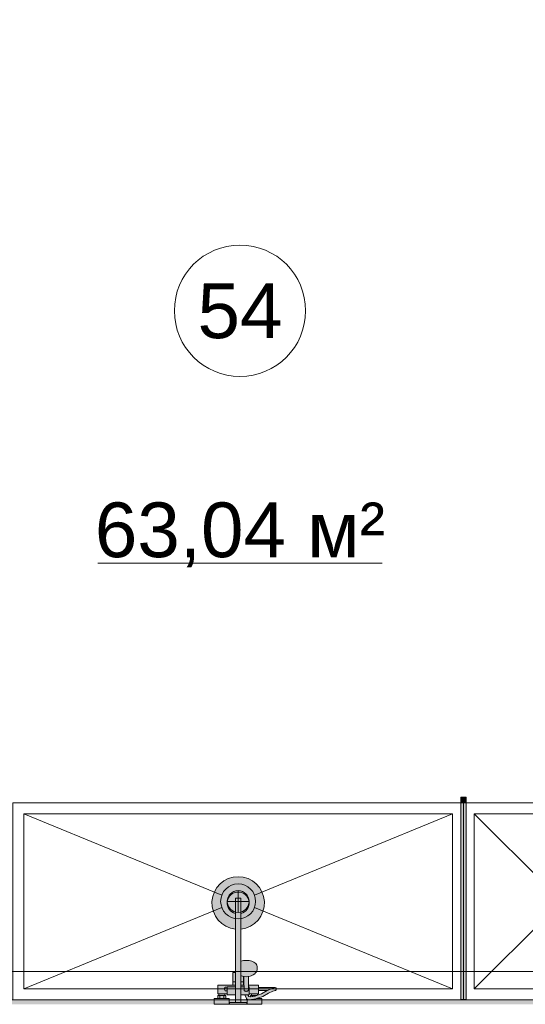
# Model space of a CAD drawing. Header units: millimetres. Extents: x -14761 to 157739, y -22400 to 107990.
# Tile 68 of 256: x 65251 to 67563, y 36300 to 40799. Entities that reach past the tile are written whole.
import ezdxf

# ---------------------------------------------------------------- set-up
doc = ezdxf.new("R2010")
doc.units = ezdxf.units.MM
doc.header["$MEASUREMENT"] = 0
doc.linetypes.add('Штриховая', pattern=[564.444447, 282.222223, -282.222223])
for name, color, linetype in [('Интерьер - Оборудование', 7, 'Continuous'), ('Интерьер - Сантехника', 7, 'Continuous'), ('Конструктив - Стены Блок 200 нов', 7, 'Continuous'), ('Элемент Модели - Зона', 7, 'Continuous'), ('Элемент Модели - Оси', 7, 'Continuous')]:
    doc.layers.add(name, color=color, linetype=linetype)
doc.styles.add('СГЕНЕРИР_СТИЛЬ_1', font='txt')

msp = doc.modelspace()

# ---------------------------------------------------------------- hatches: boundary and pattern name
at = {"layer": 'Интерьер - Оборудование', "linetype": 'Continuous', "lineweight": 0, "true_color": 0x00007f}
msp.add_hatch(color=176, dxfattribs=at).paths.add_polyline_path([(67292.9, 37247), (67267.9, 37247), (67267.9, 37222), (67292.9, 37222)])
at = {"layer": 'Интерьер - Оборудование', "linetype": 'Continuous', "lineweight": 0, "true_color": 0xffffff}
for points in [[(67267.9, 37222), (67267.9, 36322), (67268.4, 36322), (67268.4, 37222)], [(67292.9, 37222), (67292.4, 37222), (67292.4, 36322), (67292.9, 36322)]]:
    msp.add_hatch(color=7, dxfattribs=at).paths.add_polyline_path(points)
at = {"layer": 'Интерьер - Оборудование', "linetype": 'Continuous', "lineweight": 0, "true_color": 0x000000}
msp.add_hatch(color=18, dxfattribs=at).paths.add_polyline_path([(67292.4, 36322), (67292.4, 37222), (67268.4, 37222), (67268.4, 36322)])
at = {"layer": 'Интерьер - Оборудование', "linetype": 'Continuous', "lineweight": 0, "true_color": 0xe5e5e5}
h = msp.add_hatch(color=254, dxfattribs=at)
h.paths.add_polyline_path([(66237.9, 36643.6), (66237.9, 36445), (66236.7, 36445), (66232.8, 36445), (66229.5, 36445), (66227, 36445), (66225.5, 36445), (66224.9, 36445), (66224.9, 36388), (66156.9, 36388), (66156.9, 36348), (66160.9, 36348), (66160.9, 36340), (66156.9, 36340), (66156.9, 36326), (66140.9, 36326), (66140.9, 36300), (66208.9, 36300), (66208.9, 36326), (66192.9, 36326), (66192.9, 36340), (66188.9, 36340), (66188.9, 36348), (66199.9, 36348), (66199.9, 36344), (66237.9, 36344), (66237.9, 36308), (66209.9, 36308), (66209.9, 36300), (66289.9, 36300), (66289.9, 36308), (66261.9, 36308), (66261.9, 36344), (66280.3, 36344), (66287.7, 36326.2), (66288.3, 36325.1), (66289.2, 36324.2), (66290.2, 36323.5), (66290.9, 36323.2), (66290.9, 36300), (66358.9, 36300), (66358.9, 36326), (66342.9, 36326), (66342.9, 36329.3), (66362.2, 36336.1), (66388.8, 36351.3), (66408, 36359.6), (66420.9, 36363.8, 0.853753), (66418.9, 36376.5), (66342.9, 36376.5), (66342.9, 36388), (66297.1, 36388), (66297.4, 36409.1), (66297.9, 36427.3), (66304.5, 36428.8), (66309.7, 36430.2), (66319.1, 36434.4), (66326.4, 36439.8), (66328.4, 36441.6), (66333.2, 36448.3), (66334.7, 36451), (66336.4, 36458.4), (66336.9, 36461.6), (66336.9, 36472.2), (66335.2, 36479.6), (66330.2, 36486.5), (66322.2, 36492.5), (66311.9, 36497), (66299.8, 36499.9), (66286.9, 36500.9), (66273.9, 36499.9), (66261.9, 36497), (66261.9, 36643.6, 19.949874)])
h.paths.add_polyline_path([(66299.9, 36344), (66299.9, 36348), (66310.9, 36348), (66310.9, 36340), (66306.9, 36340), (66306.9, 36333.6), (66306.6, 36333.6), (66298, 36335), (66294.3, 36344)], flags=0)
h.paths.add_polyline_path([(66338.9, 36348), (66342.9, 36348), (66342.9, 36363.5), (66384.3, 36363.5), (66382.9, 36362.9), (66356.8, 36348), (66338.9, 36341.6)], flags=0)
at = {"layer": 'Конструктив - Стены Блок 200 нов', "linetype": 'Continuous', "lineweight": 0, "true_color": 0x000000}
msp.add_hatch(color=18, dxfattribs=at).paths.add_polyline_path([(51920.2, 36300), (69979.7, 36300), (69979.7, 36320), (51920.2, 36320)])

# ---------------------------------------------------------------- linework, layer by layer
at = {"layer": 'Интерьер - Оборудование', "color": 7, "linetype": 'Continuous', "lineweight": 15}
for p, q in [((67267.9, 37222), (67267.9, 36322)), ((67268.4, 37222), (67267.9, 37222)), ((67292.4, 37222), (67292.9, 37222)), ((67292.9, 37222), (67292.9, 36322)), ((66237.9, 36643.6), (66237.9, 36785)), ((66237.9, 36785), (66261.9, 36785)), ((66261.9, 36643.6), (66261.9, 36785)), ((66261.9, 36497), (66261.9, 36344)), ((66237.9, 36344), (66237.9, 36445)), ((66261.9, 36442.4), (66261.9, 36442.3)), ((66224.9, 36403), (66237.9, 36403)), ((66264.1, 36430.2), (66261.9, 36431.2)), ((66261.9, 36428.3), (66261.9, 36428.3)), ((66274.9, 36403), (66261.9, 36403)), ((66269.2, 36428.8), (66264.1, 36430.2)), ((66277.7, 36426.8), (66269.2, 36428.8)), ((66274.9, 36388), (66274.9, 36427.5)), ((66275.9, 36427.3), (66276.4, 36409.1)), ((66276.4, 36409.1), (66276.9, 36366.8)), ((66286.9, 36426.1), (66277.7, 36426.8)), ((66296, 36426.8), (66286.9, 36426.1)), ((66297.9, 36427.3), (66296, 36426.8)), ((66199.9, 36348), (66199.9, 36380)), ((66199.9, 36380), (66237.9, 36380)), ((66224.9, 36388), (66237.9, 36388)), ((66276.6, 36388), (66261.9, 36388)), ((66276.7, 36380), (66261.9, 36380)), ((66276.9, 36366.8), (66277.1, 36365.2)), ((66277.1, 36365.2), (66277.8, 36363.7)), ((66277.8, 36363.7), (66278.9, 36362.3)), ((66278.9, 36362.3), (66280.4, 36361.3)), ((66280.4, 36361.3), (66281.8, 36360.8)), ((66281.9, 36360.8), (66281.8, 36360.8)), ((66284.3, 36359.6), (66281.9, 36360.8)), ((66281.9, 36360.8), (66282.1, 36360.7)), ((66282.1, 36360.7), (66283.9, 36360.5)), ((66283.9, 36360.5), (66289.9, 36360.5)), ((66286.9, 36359.2), (66284.3, 36359.6)), ((66289.5, 36359.6), (66286.9, 36359.2)), ((66291.9, 36360.8), (66289.5, 36359.6)), ((66289.9, 36360.5), (66291.7, 36360.7)), ((66291.7, 36360.7), (66291.9, 36360.8)), ((66291.9, 36360.8), (66293.4, 36361.3)), ((66291.9, 36360.8), (66291.9, 36360.8)), ((66293.4, 36361.3), (66294.8, 36362.3)), ((66294.8, 36362.3), (66295.9, 36363.7)), ((66295.9, 36363.7), (66296.6, 36365.2)), ((66296.6, 36365.2), (66296.9, 36366.8)), ((66297.1, 36388), (66296.9, 36366.8)), ((66299.9, 36380), (66297, 36380)), ((66299.9, 36380), (66299.9, 36348)), ((66299.9, 36358.5), (66299.9, 36355.1)), ((66299.9, 36355.1), (66299.9, 36352)), ((66299.9, 36352), (66299.9, 36349.3)), ((66342.9, 36363.5), (66342.9, 36376.5)), ((66403.3, 36371.8), (66384.3, 36363.5)), ((66416.9, 36376.2), (66403.3, 36371.8)), ((66416.9, 36376.2), (66418.9, 36376.5)), ((66156.9, 36326), (66192.9, 36326)), ((66160.9, 36348), (66188.9, 36348)), ((66160.9, 36340), (66188.9, 36340)), ((66165.9, 36326), (66165.9, 36340)), ((66183.9, 36326), (66183.9, 36340)), ((66237.9, 36308), (66261.9, 36308)), ((66294.3, 36344), (66280.5, 36344)), ((66291.4, 36323), (66290.9, 36323.2)), ((66292.6, 36322.7), (66291.4, 36323)), ((66305.8, 36320.6), (66292.6, 36322.7)), ((66307, 36320.5), (66305.8, 36320.6)), ((66308.2, 36333.9), (66306.6, 36333.6)), ((66311.5, 36321.4), (66307, 36320.5)), ((66327.3, 36337.6), (66308.2, 36333.9)), ((66338.9, 36348), (66310.9, 36348)), ((66310.9, 36340), (66315.9, 36340)), ((66330.9, 36325), (66311.5, 36321.4)), ((66315.9, 36340), (66333.9, 36340)), ((66315.9, 36335.3), (66315.9, 36340)), ((66338.9, 36341.6), (66327.3, 36337.6)), ((66342.9, 36329.3), (66330.9, 36325)), ((66332, 36325.5), (66332, 36325.5)), ((66333.6, 36326), (66342.9, 36326)), ((66333.9, 36340), (66334.2, 36340)), ((66333.9, 36339.9), (66333.9, 36340)), ((67267.9, 36322), (67268.4, 36322)), ((67292.9, 36322), (67292.4, 36322))]:
    msp.add_line(p, q, dxfattribs=at)
at = {"layer": 'Интерьер - Оборудование', "color": 7, "linetype": 'Continuous', "lineweight": 15, "flags": 128}
for points in [[(67292.9, 37247), (67292.9, 37222), (67267.9, 37222), (67267.9, 37247)], [(67292.4, 36322), (67268.4, 36322), (67268.4, 37222), (67292.4, 37222)], [(66338.9, 36348), (66338.9, 36341.6), (66356.8, 36348), (66382.9, 36362.9), (66384.3, 36363.5), (66342.9, 36363.5), (66342.9, 36348)], [(66299.9, 36344), (66294.3, 36344), (66298, 36335), (66306.6, 36333.6), (66306.9, 36333.6), (66306.9, 36340), (66310.9, 36340), (66310.9, 36348), (66299.9, 36348)]]:
    msp.add_lwpolyline(points, close=True, dxfattribs=at)
msp.add_lwpolyline([(66237.9, 36643.6, -19.949874), (66261.9, 36643.6), (66261.9, 36497), (66273.9, 36499.9), (66286.9, 36500.9), (66299.8, 36499.9), (66311.9, 36497), (66322.2, 36492.5), (66330.2, 36486.5), (66335.2, 36479.6), (66336.9, 36472.2), (66336.9, 36461.6), (66336.4, 36458.4), (66334.7, 36451), (66333.2, 36448.3), (66328.4, 36441.6), (66326.4, 36439.8), (66319.1, 36434.4), (66309.7, 36430.2), (66304.5, 36428.8), (66297.9, 36427.3), (66297.4, 36409.1), (66297.1, 36388), (66342.9, 36388), (66342.9, 36376.5), (66418.9, 36376.5, -0.853753), (66420.9, 36363.8), (66408, 36359.6), (66388.8, 36351.3), (66362.2, 36336.1), (66342.9, 36329.3), (66342.9, 36326), (66358.9, 36326), (66358.9, 36300), (66290.9, 36300), (66290.9, 36323.2), (66290.2, 36323.5), (66289.2, 36324.2), (66288.3, 36325.1), (66287.7, 36326.2), (66280.3, 36344), (66261.9, 36344), (66261.9, 36308), (66289.9, 36308), (66289.9, 36300), (66209.9, 36300), (66209.9, 36308), (66237.9, 36308), (66237.9, 36344), (66199.9, 36344), (66199.9, 36348), (66188.9, 36348), (66188.9, 36340), (66192.9, 36340), (66192.9, 36326), (66208.9, 36326), (66208.9, 36300), (66140.9, 36300), (66140.9, 36326), (66156.9, 36326), (66156.9, 36340), (66160.9, 36340), (66160.9, 36348), (66156.9, 36348), (66156.9, 36388), (66224.9, 36388), (66224.9, 36445), (66225.5, 36445), (66227, 36445), (66229.5, 36445), (66232.8, 36445), (66236.7, 36445), (66237.9, 36445)], format="xyb", close=True, dxfattribs=at)
at = {"layer": 'Интерьер - Оборудование', "color": 7, "linetype": 'Continuous', "lineweight": 15}
for centre, radius, start, end in [((66249.9, 36763), 50, 283.8865, 256.1135), ((66195.4, 36370), 9, 60, 300)]:
    msp.add_arc(centre, radius, start, end, dxfattribs=at)
at = {"layer": 'Интерьер - Сантехника', "color": 7, "linetype": 'Continuous', "lineweight": 15}
for p, q in [((67229.7, 37170), (65270, 37170)), ((65270, 37170), (65270, 36370)), ((65270, 37170), (66175, 36798.2)), ((67229.7, 37170), (66324.7, 36798.2)), ((67229.7, 36370), (67229.7, 37170)), ((68129.7, 37170), (67329.7, 37170)), ((67329.7, 37170), (67329.7, 36370)), ((67329.7, 37170), (67673.2, 36826.6)), ((66249.9, 36820), (66249.9, 36720)), ((66199.9, 36770), (66299.9, 36770)), ((65270, 36370), (66175, 36741.8)), ((67229.7, 36370), (66324.7, 36741.8)), ((67329.7, 36370), (67673.2, 36713.4)), ((65270, 36370), (67229.7, 36370)), ((67329.7, 36370), (68129.7, 36370))]:
    msp.add_line(p, q, dxfattribs=at)
at = {"layer": 'Интерьер - Сантехника', "color": 7, "linetype": 'Continuous', "lineweight": 15, "flags": 128}
for points in [[(65220, 37220), (65220, 36320), (67279.7, 36320), (67279.7, 37220)], [(68179.7, 37220), (67279.7, 37220), (67279.7, 36320), (68179.7, 36320)]]:
    msp.add_lwpolyline(points, close=True, dxfattribs=at)
at = {"layer": 'Интерьер - Сантехника', "color": 7, "linetype": 'Continuous', "lineweight": 15}
for radius in [80, 50]:
    msp.add_circle((66249.9, 36770), radius, dxfattribs=at)
at = {"layer": 'Конструктив - Стены Блок 200 нов', "color": 7, "linetype": 'Continuous', "lineweight": 15, "flags": 128}
msp.add_lwpolyline([(69979.7, 36320), (51920.2, 36320)], dxfattribs=at)
at = {"layer": 'Элемент Модели - Зона', "color": 7, "linetype": 'Continuous', "lineweight": 15}
msp.add_line((65608, 38315.4), (66908.6, 38315.4), dxfattribs=at)
at = {"layer": 'Элемент Модели - Зона', "color": 7, "linetype": 'Штриховая', "lineweight": 15, "flags": 128}
msp.add_lwpolyline([(68960.6, 39810), (68960.6, 40710), (69078.2, 40710), (69078.2, 39810), (69979.7, 39810), (69979.7, 39820), (77179.7, 39820), (77179.7, 42400), (62520, 42400), (62520, 39810), (63420, 39810), (63420, 40710), (63540, 40710), (63540, 39810), (64440, 39810), (64440, 39690), (63540, 39690), (63540, 38790), (63420, 38790), (63420, 39690), (62520, 39690), (62520, 36320), (69979.7, 36320), (69979.7, 39690), (69079.7, 39690), (69079.7, 38790), (68959.8, 38790), (68959.8, 39690), (68059.8, 39690), (68059.8, 39810)], close=True, dxfattribs=at)
at = {"layer": 'Элемент Модели - Зона', "color": 7, "linetype": 'Continuous', "lineweight": 15, "flags": 128}
msp.add_lwpolyline([(66558.3, 39469, 1), (65958.3, 39469, 1)], format="xyb", close=True, dxfattribs=at)
at = {"layer": 'Элемент Модели - Оси', "color": 7, "linetype": 'Continuous', "lineweight": 15}
msp.add_line((-12760.6, 36450), (155650, 36450), dxfattribs=at)

# ---------------------------------------------------------------- texts
at = {"layer": 'Элемент Модели - Зона', "color": 7, "lineweight": 15, "char_height": 250, "attachment_point": 5, "style": 'СГЕНЕРИР_СТИЛЬ_1'}
for s, insert in [('\\A1;{\\pqc;\\fArial|b0|i0|c204|p38;54}', (66258.3, 39467)), ('\\A1;{\\pqc;\\fArial|b0|i0|c204|p38;63,04 м²}', (66258.3, 38444.8))]:
    msp.add_mtext(s, dxfattribs=dict(at, insert=insert))

doc.saveas('drawing.dxf')
